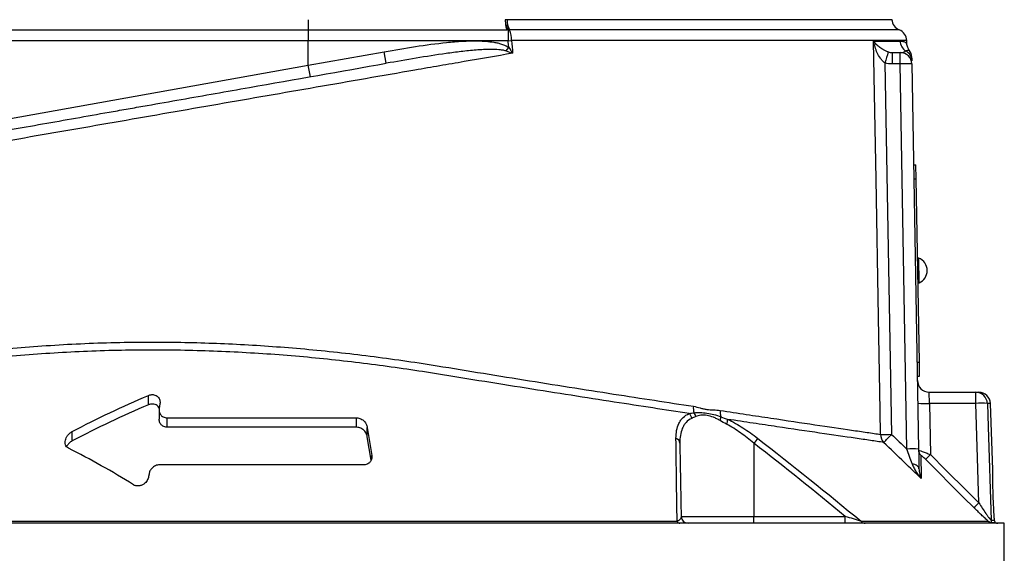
# Model space of a CAD drawing. Header units: millimetres. Extents: x 1082 to 1944, y 830 to 2111.
# Tile 7 of 9: x 1377 to 1587, y 1695 to 1809. Entities that reach past the tile are written whole.
import ezdxf

# ---------------------------------------------------------------- set-up
doc = ezdxf.new("R2010")
doc.units = ezdxf.units.MM

msp = doc.modelspace()

# ---------------------------------------------------------------- linework, layer by layer
at = {"color": 7, "linetype": 'Continuous', "lineweight": 25}
for p, q in [((1438.46, 1808.51), (1438.46, 1806.3)), ((1438.46, 1806.3), (1366.4, 1806.3)), ((1438.46, 1806.3), (1438.46, 1804.01)), ((1480.81, 1806.3), (1438.46, 1806.3)), ((1481.11, 1806.32), (1481.11, 1804.01)), ((1438.46, 1804.01), (1365.77, 1804.01)), ((1438.46, 1798.8), (1438.46, 1804.01)), ((1481.11, 1804.01), (1438.46, 1804.01)), ((1480.66, 1801.83), (1481.22, 1802.59)), ((1481.11, 1804.01), (1481.83, 1804.07)), ((1566.14, 1803.49), (1566.13, 1804.07)), ((1438.46, 1798.8), (1454.67, 1801.66)), ((1455.1, 1799.2), (1454.67, 1801.66)), ((1563.07, 1799.06), (1563.07, 1801.51)), ((1563.07, 1801.51), (1564.74, 1801.51)), ((1564.74, 1799.06), (1564.74, 1801.51)), ((1566.65, 1802.01), (1566.62, 1802.01)), ((1365.77, 1785.8), (1438.46, 1798.8)), ((1438.9, 1796.34), (1438.46, 1798.8)), ((1561.5, 1799.29), (1562.9, 1720)), ((1564.74, 1799.06), (1563.07, 1799.06)), ((1566.17, 1716.86), (1564.74, 1799.06)), ((1567.24, 1799.06), (1568.67, 1716.86)), ((1567.61, 1777.52), (1568.11, 1777.53)), ((1568.17, 1774.53), (1568.11, 1777.53)), ((1567.67, 1774.53), (1568.17, 1774.53)), ((1568.85, 1735.44), (1568.17, 1774.53)), ((1568.71, 1757.64), (1568.46, 1757.64)), ((1568.8, 1752.34), (1568.71, 1757.64)), ((1568.55, 1752.34), (1568.8, 1752.34)), ((1568.35, 1735.43), (1568.85, 1735.44)), ((1568.9, 1732.44), (1568.85, 1735.44)), ((1568.4, 1732.43), (1568.9, 1732.44)), ((1571, 1726.6), (1570.92, 1729.01)), ((1570.92, 1729.01), (1580.86, 1729.01)), ((1580.86, 1726.6), (1580.86, 1729.01)), ((1580.86, 1729.01), (1581.5, 1729.01)), ((1404.35, 1726.3), (1404.35, 1728.3)), ((1406.63, 1725.23), (1406.63, 1723.22)), ((1406.81, 1726.49), (1406.66, 1725.53)), ((1571, 1726.6), (1571.19, 1715.67)), ((1580.86, 1726.6), (1571, 1726.6)), ((1584.49, 1712.44), (1584, 1726.6)), ((1408.35, 1723.51), (1448.76, 1723.51)), ((1408.35, 1721.51), (1408.35, 1723.51)), ((1448.76, 1721.51), (1448.76, 1723.51)), ((1388.08, 1718.59), (1388.08, 1720.59)), ((1448.76, 1721.51), (1408.35, 1721.51)), ((1451.05, 1721.49), (1451.99, 1715.5)), ((1451.05, 1719.49), (1451.05, 1721.49)), ((1451.84, 1714.46), (1451.05, 1719.49)), ((1533.53, 1718.11), (1533.53, 1702.49)), ((1450.33, 1713.51), (1406.73, 1713.51)), ((1404.47, 1711.53), (1404.38, 1710.99)), ((1518, 1702.49), (1533.53, 1702.49)), ((1533.53, 1701.01), (1533.53, 1702.49)), ((1533.53, 1702.49), (1553.03, 1702.49)), ((1553.03, 1701.01), (1553.03, 1702.49)), ((1586.96, 1701.01), (1267.96, 1701.01)), ((1337.78, 1701.45), (1517.14, 1701.45)), ((1556.4, 1701.45), (1583.55, 1701.45)), ((1584.14, 1701.67), (1584.86, 1701.67)), ((1584.99, 1701.13), (1584.26, 1701.13)), ((1586.96, 1683.01), (1586.96, 1701.01))]:
    msp.add_line(p, q, dxfattribs=at)
at = {"color": 1, "linetype": 'Continuous', "lineweight": 25}
for p, q in [((1584, 1726.6), (1583.35, 1726.6)), ((1451.99, 1714.89), (1451.99, 1715.5))]:
    msp.add_line(p, q, dxfattribs=at)
at = {"color": 7, "linetype": 'Continuous', "lineweight": 25, "flags": 128}
for points in [[(1481.22, 1802.59), (1481.12, 1803.79), (1481.11, 1804.01)], [(1560.56, 1719.99), (1560.47, 1724.99), (1560.11, 1744.98), (1559.59, 1774.47), (1559.33, 1788.97), (1559.06, 1803.96)], [(1581.53, 1705.37), (1581.23, 1714.98), (1580.86, 1726.6)], [(1583.35, 1726.6), (1583.51, 1721.6), (1584.14, 1701.67)], [(1580.48, 1704.36), (1578.36, 1706.48), (1570.14, 1714.67)], [(1568.75, 1712.65), (1568.72, 1712.82), (1568.64, 1712.98), (1568.52, 1713.14), (1568.34, 1713.29), (1568.13, 1713.42), (1567.88, 1713.54), (1567.6, 1713.64), (1567.29, 1713.72)]]:
    msp.add_lwpolyline(points, dxfattribs=at)
at = {"color": 7, "linetype": 'Continuous', "lineweight": 25}
for centre, radius, start, end in [((1484.43, 1808.49), 3.97, 187.881, 213.136), ((1485.29, 1808.3), 4.39, 177.2204, 206.556), ((1565.46, 1808.66), 2.5, 183.0814, 248.8267), ((1477.32, 1804.34), 4.52, 356.5813, 26.2651), ((1563.63, 1804.01), 2.5, 1.5927, 68.5084), ((1567.23, 1804.01), 2.5, 181.1556, 239.5697), ((1703.93, 1756.99), 148.58, 162.5177, 163.4617), ((1564.74, 1799.01), 2.5, 1, 90), ((1564.74, 1799.68), 2.49, 1.0422, 60.5754), ((1564.71, 1800.46), 2.5, 1, 38.5935), ((1565.99, 1763.24), 35.84, 88.0016, 91.9984), ((1567.63, 1754.97), 2.88, 0, 67.8797), ((1567.63, 1754.97), 2.88, 294.1203, 0), ((1570.92, 1731.51), 2.5, 181, 270), ((1580.85, 1726.52), 2.49, 1.8753, 89.8859), ((1581.5, 1726.51), 2.5, 2, 90), ((1524.1, 1725.65), 3.5, 174.6523, 197.227), ((1529.63, 1724.83), 3.3, 175.3157, 198.8699), ((1570.07, 1744.55), 17.97, 265.0122, 272.9884), ((1582.1, 1704.74), 21.89, 86.7424, 93.2576), ((1518.48, 1723.15), 1.81, 8.0468, 45.4801), ((1519.19, 1723.47), 1.95, 9.4358, 36.0346), ((1524.07, 1723.93), 2.44, 336.2806, 356.0149), ((1525.38, 1723.25), 2.57, 335.1006, 358.9551), ((1516.55, 1718.01), 1.19, 4.5751, 72.1648), ((1594.16, 1671.27), 76.61, 141.3308, 142.3149), ((1561.36, 1787.97), 67.98, 269.3277, 271.3036), ((1563.09, 1719.98), 2.53, 179.8344, 222.2493), ((1506.17, 1773.8), 78.19, 314.7551, 316.5223), ((1567.42, 1681.05), 35.84, 88.0016, 91.9984), ((1570.16, 1716.61), 1.48, 181.0453, 225.8576), ((1558.22, 1728.15), 18, 311.4635, 316.1038), ((1568.68, 1717.73), 17.83, 311.4189, 316.1042), ((1519.5, 1702.51), 1.5, 181, 270), ((1517.83, 1701.75), 0.747, 203.9668, 264.118), ((1557.3, 1702.15), 1.13, 217.7539, 268.6991), ((1585.64, 1701.73), 1.51, 181.9875, 203.1865), ((1586.37, 1701.73), 1.5, 187.4029, 203.2876), ((1585.58, 1702.51), 1.5, 246.7124, 270)]:
    msp.add_arc(centre, radius, start, end, dxfattribs=at)
for points in [[(1480.45, 1808.51), (1480.46, 1808.32), (1480.48, 1808.13), (1480.5, 1807.95)], [(1480.91, 1808.51), (1480.76, 1808.51), (1480.6, 1808.51), (1480.45, 1808.51)], [(1481.11, 1806.32), (1481.01, 1806.32), (1480.91, 1806.31), (1480.81, 1806.3)], [(1481.37, 1806.34), (1481.28, 1806.34), (1481.19, 1806.33), (1481.11, 1806.32)], [(1481.22, 1802.59), (1481.5, 1802.17), (1481.78, 1801.76), (1482.05, 1801.34)], [(1481.83, 1804.07), (1481.9, 1803.16), (1481.97, 1802.25), (1482.05, 1801.34)], [(1480.66, 1801.83), (1481.13, 1801.67), (1481.59, 1801.5), (1482.05, 1801.34)], [(1562.21, 1801.63), (1562.5, 1801.55), (1562.78, 1801.51), (1563.07, 1801.51)], [(1563.07, 1799.06), (1562.54, 1799.06), (1562.01, 1799.13), (1561.5, 1799.29)], [(1388.08, 1720.59), (1393.41, 1723.38), (1398.82, 1725.97), (1404.35, 1728.3)], [(1404.35, 1726.3), (1398.82, 1723.97), (1393.41, 1721.38), (1388.08, 1718.59)], [(1519.74, 1724.44), (1520.07, 1724.5), (1520.41, 1724.56), (1520.76, 1724.61)], [(1521.11, 1723.79), (1520.81, 1723.66), (1520.53, 1723.53), (1520.26, 1723.41)], [(1527.71, 1722.16), (1527.23, 1722.42), (1526.76, 1722.69), (1526.3, 1722.96)], [(1526.5, 1723.77), (1526.98, 1723.58), (1527.46, 1723.38), (1527.95, 1723.2)], [(1517.14, 1701.45), (1517.06, 1707.46), (1516.98, 1713.38), (1516.91, 1719.14)], [(1534.34, 1719.14), (1541.8, 1713.38), (1549.14, 1707.46), (1556.4, 1701.45)], [(1562.9, 1720), (1563.99, 1718.96), (1565.08, 1717.91), (1566.17, 1716.86)], [(1401.14, 1709.23), (1396.61, 1712.06), (1392, 1714.68), (1387.3, 1717.02)], [(1517.73, 1718.11), (1517.82, 1713), (1517.91, 1707.78), (1518, 1702.49)], [(1553.03, 1702.49), (1546.6, 1707.78), (1540.11, 1713), (1533.53, 1718.11)], [(1571.19, 1715.67), (1574.64, 1712.24), (1578.09, 1708.8), (1581.53, 1705.37)]]:
    msp.add_open_spline(points, degree=3, dxfattribs=at)
for points, knots in [([(1480.5, 1807.95), (1480.52, 1807.76), (1480.54, 1807.59), (1480.58, 1807.26), (1480.61, 1807.1), (1480.66, 1806.82), (1480.69, 1806.69), (1480.73, 1806.53), (1480.75, 1806.48), (1480.78, 1806.38), (1480.79, 1806.34), (1480.81, 1806.3)], [0, 0, 0, 0, 0.25, 0.25, 0.5, 0.5, 0.75, 0.75, 0.875, 0.875, 1, 1, 1, 1]), ([(1562.89, 1808.51), (1562.91, 1808.51), (1563.02, 1808.51), (1562.43, 1808.51), (1561.08, 1808.51), (1558.89, 1808.51), (1555.94, 1808.51), (1552.24, 1808.51), (1547.82, 1808.51), (1542.7, 1808.51), (1536.93, 1808.51), (1530.54, 1808.51), (1523.57, 1808.51), (1516.05, 1808.51), (1508.02, 1808.51), (1499.44, 1808.51), (1490.41, 1808.51), (1484.08, 1808.51), (1480.91, 1808.51)], [0, 0, 0, 0, 0.016518, 0.081621, 0.146724, 0.211826, 0.276929, 0.342032, 0.407135, 0.472237, 0.53734, 0.602443, 0.667545, 0.732648, 0.798506, 0.864364, 0.932182, 1, 1, 1, 1]), ([(1454.67, 1801.66), (1456.88, 1802.05), (1459.09, 1802.43), (1463.52, 1803.11), (1465.74, 1803.42), (1469.08, 1803.76), (1470.2, 1803.86), (1472.44, 1803.98), (1473.57, 1804.01), (1475.26, 1803.97), (1475.82, 1803.95), (1476.93, 1803.86), (1477.49, 1803.79), (1478.32, 1803.65), (1478.6, 1803.6), (1479.15, 1803.47), (1479.42, 1803.4), (1479.96, 1803.23), (1480.23, 1803.13), (1480.74, 1802.89), (1480.98, 1802.76), (1481.22, 1802.59)], [0, 0, 0, 0, 0.25, 0.25, 0.5, 0.5, 0.625, 0.625, 0.75, 0.75, 0.8125, 0.8125, 0.875, 0.875, 0.90625, 0.90625, 0.9375, 0.9375, 0.96875, 0.96875, 1, 1, 1, 1]), ([(1559.06, 1803.96), (1561.35, 1803.96), (1563.33, 1803.96), (1564.59, 1803.96), (1564.73, 1803.96)], [0.58889383, 0.58889383, 0.58889383, 0.58889383, 0.61338728, 0.61670776, 0.61670776, 0.61670776, 0.61670776]), ([(1561.5, 1799.29), (1561.29, 1799.41), (1561.12, 1799.56), (1560.79, 1799.9), (1560.65, 1800.08), (1560.25, 1800.64), (1560.03, 1801.04), (1559.66, 1801.85), (1559.5, 1802.27), (1559.31, 1802.9), (1559.25, 1803.11), (1559.15, 1803.53), (1559.1, 1803.74), (1559.06, 1803.96)], [0, 0, 0, 0, 0.125, 0.125, 0.25, 0.25, 0.5, 0.5, 0.75, 0.75, 0.875, 0.875, 1, 1, 1, 1]), ([(1562.21, 1801.63), (1561.99, 1801.69), (1561.79, 1801.76), (1561.42, 1801.93), (1561.24, 1802.02), (1560.76, 1802.3), (1560.48, 1802.5), (1559.99, 1802.91), (1559.77, 1803.11), (1559.48, 1803.43), (1559.39, 1803.53), (1559.22, 1803.74), (1559.14, 1803.85), (1559.06, 1803.96)], [0, 0, 0, 0, 0.125, 0.125, 0.25, 0.25, 0.5, 0.5, 0.75, 0.75, 0.875, 0.875, 1, 1, 1, 1]), ([(1566.66, 1802.04), (1566.62, 1802.1), (1566.54, 1802.19), (1566.36, 1802.52), (1566.19, 1802.96), (1566.16, 1803.32), (1566.15, 1803.5)], [0, 0, 0, 0, 0.389424, 0.620489, 0.810476, 1, 1, 1, 1]), ([(1482.05, 1801.34), (1478.64, 1800.75), (1475.2, 1800.16), (1469.99, 1799.26), (1468.25, 1798.96), (1465.62, 1798.5), (1464.74, 1798.35), (1462.98, 1798.05), (1462.1, 1797.89), (1454.18, 1796.52), (1447.16, 1795.3), (1433.15, 1792.86), (1426.16, 1791.64), (1415.69, 1789.83), (1412.21, 1789.22), (1405.25, 1788.01), (1401.77, 1787.4), (1391.36, 1785.59), (1384.57, 1784.41), (1371.27, 1782.1), (1364.77, 1780.97), (1356.82, 1779.59), (1355.24, 1779.32), (1352.1, 1778.77), (1350.54, 1778.5), (1345.9, 1777.69), (1342.86, 1777.16), (1333.92, 1775.61), (1328.2, 1774.61), (1322.74, 1773.66)], [0, 0, 0, 0, 0.0625, 0.0625, 0.09375, 0.09375, 0.109375, 0.109375, 0.125, 0.125, 0.25, 0.25, 0.375, 0.375, 0.4375, 0.4375, 0.5, 0.5, 0.625, 0.625, 0.75, 0.75, 0.78125, 0.78125, 0.8125, 0.8125, 0.875, 0.875, 1, 1, 1, 1]), ([(1480.66, 1801.83), (1480.41, 1801.92), (1480.14, 1801.97), (1479.61, 1802.05), (1479.35, 1802.08), (1478.54, 1802.15), (1478.01, 1802.16), (1476.4, 1802.16), (1475.33, 1802.1), (1473.19, 1801.93), (1472.12, 1801.82), (1469.99, 1801.57), (1468.92, 1801.43), (1465.73, 1800.98), (1463.6, 1800.65), (1459.35, 1799.94), (1457.23, 1799.57), (1455.1, 1799.2)], [0, 0, 0, 0, 0.03125, 0.03125, 0.0625, 0.0625, 0.125, 0.125, 0.25, 0.25, 0.375, 0.375, 0.5, 0.5, 0.75, 0.75, 1, 1, 1, 1]), ([(1564.74, 1801.51), (1564.99, 1801.51), (1565.22, 1801.55), (1565.63, 1801.67), (1565.81, 1801.76), (1565.96, 1801.85)], [0, 0, 0, 0, 0.5, 0.5, 1, 1, 1, 1]), ([(1567.22, 1800.36), (1567.22, 1800.39), (1567.21, 1800.48), (1567.22, 1800.01), (1567.23, 1799.72)], [0, 0, 0, 0, 0.40168, 1, 1, 1, 1]), ([(1342.66, 1779.37), (1344.75, 1779.74), (1346.86, 1780.11), (1351.15, 1780.87), (1353.32, 1781.25), (1359.88, 1782.41), (1364.34, 1783.2), (1373.38, 1784.79), (1377.97, 1785.6), (1387.3, 1787.24), (1392.04, 1788.08), (1398.05, 1789.14), (1399.26, 1789.35), (1401.67, 1789.78), (1402.88, 1789.99), (1406.5, 1790.63), (1408.92, 1791.06), (1416.18, 1792.34), (1421.03, 1793.19), (1435.59, 1795.76), (1445.33, 1797.48), (1455.1, 1799.2)], [0, 0, 0, 0, 0.0625, 0.0625, 0.125, 0.125, 0.25, 0.25, 0.375, 0.375, 0.5, 0.5, 0.53125, 0.53125, 0.5625, 0.5625, 0.625, 0.625, 0.75, 0.75, 1, 1, 1, 1]), ([(1404.35, 1728.3), (1404.44, 1728.34), (1404.53, 1728.37), (1404.71, 1728.43), (1404.81, 1728.45), (1405, 1728.47), (1405.1, 1728.48), (1405.29, 1728.48), (1405.38, 1728.47), (1405.65, 1728.42), (1405.82, 1728.37), (1406.12, 1728.22), (1406.24, 1728.12), (1406.45, 1727.91), (1406.54, 1727.8), (1406.68, 1727.56), (1406.73, 1727.43), (1406.8, 1727.17), (1406.82, 1727.04), (1406.84, 1726.77), (1406.83, 1726.63), (1406.81, 1726.49)], [0, 0, 0, 0, 0.0625, 0.0625, 0.125, 0.125, 0.1875, 0.1875, 0.25, 0.25, 0.375, 0.375, 0.5, 0.5, 0.625, 0.625, 0.75, 0.75, 0.875, 0.875, 1, 1, 1, 1]), ([(1406.66, 1725.53), (1406.59, 1725.68), (1406.45, 1725.97), (1406.03, 1726.29), (1405.54, 1726.47), (1405.03, 1726.49), (1404.62, 1726.41), (1404.41, 1726.33), (1404.35, 1726.3)], [0, 0, 0, 0, 0.222849, 0.437432, 0.6081, 0.779621, 0.933054, 1, 1, 1, 1]), ([(1406.66, 1725.53), (1406.62, 1725.3), (1406.62, 1725.07), (1406.69, 1724.75), (1406.72, 1724.64), (1406.81, 1724.43), (1406.86, 1724.32), (1406.99, 1724.13), (1407.07, 1724.04), (1407.26, 1723.87), (1407.36, 1723.79), (1407.61, 1723.66), (1407.74, 1723.61), (1408.03, 1723.53), (1408.19, 1723.51), (1408.35, 1723.51)], [0, 0, 0, 0, 0.25, 0.25, 0.375, 0.375, 0.5, 0.5, 0.625, 0.625, 0.75, 0.75, 0.875, 0.875, 1, 1, 1, 1]), ([(1520.62, 1725.98), (1521.11, 1725.9), (1521.59, 1725.78), (1522.3, 1725.58), (1522.54, 1725.51), (1523.01, 1725.4), (1523.25, 1725.35), (1523.97, 1725.24), (1524.45, 1725.23), (1525.4, 1725.2), (1525.87, 1725.17), (1526.33, 1725.1)], [0, 0, 0, 0, 0.25, 0.25, 0.375, 0.375, 0.5, 0.5, 0.75, 0.75, 1, 1, 1, 1]), ([(1526.33, 1725.1), (1528.23, 1724.81), (1530.08, 1724.53), (1532.79, 1724.12), (1533.68, 1723.99), (1535.43, 1723.73), (1536.3, 1723.59), (1540.55, 1722.96), (1543.68, 1722.49), (1549.41, 1721.63), (1552.02, 1721.25), (1555.53, 1720.73), (1556.63, 1720.57), (1558.19, 1720.34), (1558.69, 1720.27), (1559.65, 1720.12), (1560.11, 1720.06), (1560.56, 1719.99)], [0, 0, 0, 0, 0.125, 0.125, 0.1875, 0.1875, 0.25, 0.25, 0.5, 0.5, 0.75, 0.75, 0.875, 0.875, 0.9375, 0.9375, 1, 1, 1, 1]), ([(1408.35, 1721.51), (1408.17, 1721.53), (1407.83, 1721.55), (1407.34, 1721.78), (1406.9, 1722.2), (1406.65, 1722.71), (1406.66, 1723.09), (1406.66, 1723.22)], [0, 0, 0, 0, 0.157118, 0.313579, 0.532869, 0.835922, 1, 1, 1, 1]), ([(1448.76, 1723.51), (1448.92, 1723.51), (1449.08, 1723.49), (1449.39, 1723.42), (1449.54, 1723.36), (1449.82, 1723.23), (1449.94, 1723.15), (1450.18, 1722.98), (1450.29, 1722.89), (1450.57, 1722.6), (1450.72, 1722.39), (1450.94, 1721.95), (1451.01, 1721.72), (1451.05, 1721.49)], [0, 0, 0, 0, 0.125, 0.125, 0.25, 0.25, 0.375, 0.375, 0.5, 0.5, 0.75, 0.75, 1, 1, 1, 1]), ([(1516.91, 1719.14), (1516.9, 1719.73), (1516.95, 1720.3), (1517.15, 1721.37), (1517.31, 1721.87), (1517.65, 1722.57), (1517.78, 1722.79), (1518.07, 1723.21), (1518.24, 1723.4), (1518.78, 1723.93), (1519.22, 1724.22), (1519.74, 1724.44)], [0, 0, 0, 0, 0.25, 0.25, 0.5, 0.5, 0.625, 0.625, 0.75, 0.75, 1, 1, 1, 1]), ([(1520.26, 1723.41), (1519.78, 1723.19), (1519.38, 1722.89), (1518.89, 1722.35), (1518.74, 1722.15), (1518.48, 1721.73), (1518.36, 1721.51), (1518.06, 1720.81), (1517.93, 1720.31), (1517.75, 1719.25), (1517.72, 1718.69), (1517.73, 1718.11)], [0, 0, 0, 0, 0.25, 0.25, 0.375, 0.375, 0.5, 0.5, 0.75, 0.75, 1, 1, 1, 1]), ([(1520.76, 1724.61), (1521.2, 1724.67), (1521.64, 1724.69), (1522.56, 1724.64), (1523.03, 1724.59), (1524.49, 1724.38), (1525.49, 1724.15), (1526.5, 1723.77)], [0, 0, 0, 0, 0.25, 0.25, 0.5, 0.5, 1, 1, 1, 1]), ([(1526.3, 1722.96), (1526.07, 1723.09), (1525.84, 1723.21), (1525.37, 1723.44), (1525.14, 1723.55), (1524.44, 1723.82), (1523.98, 1723.96), (1523.3, 1724.07), (1523.08, 1724.1), (1522.65, 1724.11), (1522.44, 1724.1), (1521.83, 1724.03), (1521.46, 1723.94), (1521.11, 1723.79)], [0, 0, 0, 0, 0.125, 0.125, 0.25, 0.25, 0.5, 0.5, 0.625, 0.625, 0.75, 0.75, 1, 1, 1, 1]), ([(1527.95, 1723.2), (1529.06, 1722.67), (1530.14, 1722.05), (1531.73, 1721.02), (1532.26, 1720.67), (1533.31, 1719.92), (1533.83, 1719.54), (1534.34, 1719.14)], [0, 0, 0, 0, 0.5, 0.5, 0.75, 0.75, 1, 1, 1, 1]), ([(1561.22, 1718.28), (1560.78, 1718.34), (1560.33, 1718.41), (1559.38, 1718.55), (1558.89, 1718.62), (1557.38, 1718.84), (1556.3, 1719), (1552.88, 1719.5), (1550.34, 1719.87), (1544.77, 1720.69), (1541.74, 1721.14), (1537.62, 1721.75), (1536.78, 1721.88), (1535.08, 1722.13), (1534.22, 1722.26), (1531.59, 1722.65), (1529.79, 1722.92), (1527.95, 1723.2)], [0, 0, 0, 0, 0.0625, 0.0625, 0.125, 0.125, 0.25, 0.25, 0.5, 0.5, 0.75, 0.75, 0.8125, 0.8125, 0.875, 0.875, 1, 1, 1, 1]), ([(1387.3, 1717.02), (1387.13, 1717.11), (1386.99, 1717.22), (1386.77, 1717.48), (1386.7, 1717.62), (1386.59, 1717.93), (1386.57, 1718.09), (1386.56, 1718.42), (1386.58, 1718.59), (1386.66, 1718.92), (1386.72, 1719.09), (1386.88, 1719.42), (1386.98, 1719.59), (1387.22, 1719.91), (1387.36, 1720.06), (1387.69, 1720.35), (1387.87, 1720.48), (1388.08, 1720.59)], [0, 0, 0, 0, 0.125, 0.125, 0.25, 0.25, 0.375, 0.375, 0.5, 0.5, 0.625, 0.625, 0.75, 0.75, 0.875, 0.875, 1, 1, 1, 1]), ([(1451.05, 1719.49), (1451.01, 1719.72), (1450.94, 1719.94), (1450.72, 1720.38), (1450.57, 1720.6), (1450.29, 1720.89), (1450.18, 1720.98), (1449.95, 1721.15), (1449.82, 1721.23), (1449.54, 1721.36), (1449.39, 1721.42), (1449.08, 1721.49), (1448.92, 1721.51), (1448.76, 1721.51)], [0, 0, 0, 0, 0.25, 0.25, 0.5, 0.5, 0.625, 0.625, 0.75, 0.75, 0.875, 0.875, 1, 1, 1, 1]), ([(1533.53, 1718.11), (1532.6, 1718.89), (1531.66, 1719.63), (1529.73, 1721), (1528.74, 1721.62), (1527.71, 1722.16)], [0, 0, 0, 0, 0.5, 0.5, 1, 1, 1, 1]), ([(1388.08, 1718.59), (1387.85, 1718.44), (1387.37, 1718.14), (1387.11, 1717.74), (1386.97, 1717.52)], [0, 0, 0, 0, 0.47597, 1, 1, 1, 1]), ([(1569.25, 1710.55), (1568.05, 1711.71), (1566.85, 1712.87), (1565.65, 1714.02), (1564.17, 1715.44), (1562.69, 1716.86), (1561.22, 1718.28)], [0, 0, 0, 0, 0.005, 0.005, 0.005, 0.01114693, 0.01114693, 0.01114693, 0.01114693]), ([(1567.29, 1713.72), (1567.11, 1714.22), (1566.92, 1714.74), (1566.55, 1715.8), (1566.36, 1716.33), (1566.17, 1716.86)], [0, 0, 0, 0, 0.5, 0.5, 1, 1, 1, 1]), ([(1568.67, 1716.86), (1568.68, 1716.5), (1568.69, 1716.13), (1568.7, 1715.4), (1568.7, 1715.04), (1568.72, 1713.97), (1568.74, 1713.29), (1568.75, 1712.65)], [0, 0, 0, 0, 0.25, 0.25, 0.5, 0.5, 1, 1, 1, 1]), ([(1568.68, 1716.58), (1568.68, 1716.59), (1568.7, 1716.58), (1568.76, 1716.57), (1568.82, 1716.55), (1569.02, 1716.49), (1569.21, 1716.42), (1569.57, 1716.29), (1569.7, 1716.24), (1569.97, 1716.14), (1570.12, 1716.09), (1570.41, 1715.98), (1570.56, 1715.92), (1570.88, 1715.8), (1571.03, 1715.74), (1571.19, 1715.67)], [0, 0, 0, 0, 0.125, 0.125, 0.25, 0.25, 0.5, 0.5, 0.625, 0.625, 0.75, 0.75, 0.875, 0.875, 1, 1, 1, 1]), ([(1451.99, 1715.5), (1452.02, 1715.27), (1452.02, 1715.05), (1451.94, 1714.62), (1451.86, 1714.41), (1451.66, 1714.12), (1451.58, 1714.03), (1451.4, 1713.86), (1451.3, 1713.78), (1451.06, 1713.66), (1450.93, 1713.6), (1450.64, 1713.53), (1450.49, 1713.51), (1450.33, 1713.51)], [0, 0, 0, 0, 0.25, 0.25, 0.5, 0.5, 0.625, 0.625, 0.75, 0.75, 0.875, 0.875, 1, 1, 1, 1]), ([(1570.14, 1714.67), (1570.03, 1714.78), (1569.92, 1714.88), (1569.7, 1715.09), (1569.59, 1715.19), (1569.39, 1715.37), (1569.3, 1715.45), (1569.17, 1715.55), (1569.13, 1715.57), (1569.13, 1715.54)], [0, 0, 0, 0, 0.25, 0.25, 0.5, 0.5, 0.75, 0.75, 1, 1, 1, 1]), ([(1569.13, 1715.54), (1569.14, 1715.01), (1569.16, 1714.31), (1569.2, 1712.64), (1569.22, 1711.66), (1569.25, 1710.55)], [0, 0, 0, 0, 0.5, 0.5, 1, 1, 1, 1]), ([(1406.73, 1713.51), (1406.57, 1713.51), (1406.41, 1713.49), (1406.11, 1713.42), (1405.96, 1713.37), (1405.68, 1713.24), (1405.56, 1713.16), (1405.33, 1712.99), (1405.22, 1712.9), (1404.94, 1712.61), (1404.79, 1712.41), (1404.57, 1711.97), (1404.5, 1711.75), (1404.47, 1711.53)], [0, 0, 0, 0, 0.125, 0.125, 0.25, 0.25, 0.375, 0.375, 0.5, 0.5, 0.75, 0.75, 1, 1, 1, 1]), ([(1567.29, 1713.72), (1567.39, 1713.42), (1567.52, 1713.13), (1567.81, 1712.57), (1567.97, 1712.3), (1568.3, 1711.78), (1568.48, 1711.52), (1568.85, 1711.03), (1569.05, 1710.78), (1569.25, 1710.55)], [0, 0, 0, 0, 0.25, 0.25, 0.5, 0.5, 0.75, 0.75, 1, 1, 1, 1]), ([(1568.75, 1712.65), (1568.75, 1712.44), (1568.77, 1712.25), (1568.82, 1711.88), (1568.86, 1711.7), (1568.99, 1711.18), (1569.11, 1710.86), (1569.25, 1710.55)], [0, 0, 0, 0, 0.25, 0.25, 0.5, 0.5, 1, 1, 1, 1]), ([(1584.86, 1701.67), (1584.85, 1701.88), (1584.82, 1702.3), (1584.74, 1703.62), (1584.65, 1705.27), (1584.58, 1707.14), (1584.53, 1708.98), (1584.5, 1710.62), (1584.49, 1711.81), (1584.49, 1712.47), (1584.49, 1712.44), (1584.49, 1712.44)], [0, 0, 0, 0, 0.116318, 0.23268, 0.349215, 0.465841, 0.582373, 0.698773, 0.815125, 0.931495, 1, 1, 1, 1]), ([(1404.38, 1710.99), (1404.34, 1710.7), (1404.23, 1710.41), (1403.98, 1710), (1403.88, 1709.87), (1403.64, 1709.61), (1403.5, 1709.49), (1403.27, 1709.33), (1403.19, 1709.28), (1403.02, 1709.19), (1402.92, 1709.15), (1402.74, 1709.08), (1402.64, 1709.05), (1402.44, 1709), (1402.34, 1708.99), (1402.03, 1708.96), (1401.83, 1708.98), (1401.55, 1709.04), (1401.46, 1709.07), (1401.29, 1709.14), (1401.22, 1709.18), (1401.14, 1709.23)], [0, 0, 0, 0, 0.25, 0.25, 0.375, 0.375, 0.5, 0.5, 0.5625, 0.5625, 0.625, 0.625, 0.6875, 0.6875, 0.75, 0.75, 0.875, 0.875, 0.9375, 0.9375, 1, 1, 1, 1]), ([(1583.55, 1701.45), (1583.44, 1701.55), (1583.33, 1701.65), (1583.09, 1701.86), (1582.97, 1701.98), (1582.59, 1702.32), (1582.34, 1702.56), (1581.81, 1703.05), (1581.55, 1703.31), (1581.01, 1703.83), (1580.75, 1704.09), (1580.48, 1704.36)], [0, 0, 0, 0, 0.125, 0.125, 0.25, 0.25, 0.5, 0.5, 0.75, 0.75, 1, 1, 1, 1]), ([(1581.53, 1705.37), (1581.78, 1704.99), (1582.02, 1704.6), (1582.51, 1703.85), (1582.76, 1703.48), (1583.12, 1702.96), (1583.24, 1702.78), (1583.48, 1702.45), (1583.59, 1702.3), (1583.81, 1702.02), (1583.9, 1701.9), (1584.06, 1701.72), (1584.12, 1701.67), (1584.14, 1701.67)], [0, 0, 0, 0, 0.25, 0.25, 0.5, 0.5, 0.625, 0.625, 0.75, 0.75, 0.875, 0.875, 1, 1, 1, 1]), ([(1518, 1702.49), (1518, 1702.3), (1517.96, 1702.12), (1517.78, 1701.86), (1517.7, 1701.77), (1517.53, 1701.64), (1517.47, 1701.6), (1517.33, 1701.52), (1517.25, 1701.49), (1517.14, 1701.45)], [0, 0, 0, 0, 0.5, 0.5, 0.75, 0.75, 0.875, 0.875, 1, 1, 1, 1]), ([(1556.4, 1701.45), (1556.29, 1701.49), (1556.16, 1701.52), (1555.9, 1701.6), (1555.77, 1701.64), (1555.35, 1701.77), (1555.07, 1701.86), (1554.2, 1702.12), (1553.62, 1702.3), (1553.03, 1702.49)], [0, 0, 0, 0, 0.125, 0.125, 0.25, 0.25, 0.5, 0.5, 1, 1, 1, 1]), ([(1583.55, 1701.45), (1583.59, 1701.42), (1583.63, 1701.4), (1583.71, 1701.35), (1583.74, 1701.33), (1583.86, 1701.27), (1583.93, 1701.23), (1584.05, 1701.18), (1584.11, 1701.16), (1584.2, 1701.14), (1584.24, 1701.13), (1584.26, 1701.13)], [0, 0, 0, 0, 0.125, 0.125, 0.25, 0.25, 0.5, 0.5, 0.75, 0.75, 1, 1, 1, 1]), ([(1584.88, 1701.53), (1584.88, 1701.53), (1584.89, 1701.47), (1584.87, 1701.58), (1584.86, 1701.67)], [0, 0, 0, 0, 0.132425, 1, 1, 1, 1])]:
    msp.add_open_spline(points, degree=3, knots=knots, dxfattribs=at)
at = {"color": 1, "linetype": 'Continuous', "lineweight": 25}
for points, knots in [([(1564.55, 1806.34), (1564.55, 1806.34), (1564.69, 1806.34), (1564.2, 1806.34), (1563.02, 1806.34), (1560.92, 1806.34), (1558.05, 1806.34), (1554.39, 1806.34), (1549.96, 1806.34), (1544.8, 1806.34), (1538.95, 1806.34), (1532.46, 1806.34), (1525.36, 1806.34), (1517.7, 1806.34), (1509.54, 1806.34), (1500.75, 1806.34), (1491.38, 1806.34), (1484.71, 1806.34), (1481.37, 1806.34)], [0, 0, 0, 0, 0.000019, 0.066465, 0.132394, 0.198559, 0.264723, 0.330653, 0.396582, 0.462747, 0.528911, 0.594841, 0.66077, 0.726935, 0.7931, 0.859029, 0.929514, 1, 1, 1, 1]), ([(1566.05, 1804.07), (1566.04, 1804.07), (1566.02, 1804.07), (1564.99, 1804.07), (1563.13, 1804.07), (1560.44, 1804.07), (1556.97, 1804.07), (1552.67, 1804.07), (1547.62, 1804.07), (1541.91, 1804.07), (1535.53, 1804.07), (1528.47, 1804.07), (1520.41, 1804.07), (1512.58, 1804.07), (1505.23, 1804.07), (1498.91, 1804.07), (1492.37, 1804.07), (1486.64, 1804.07), (1483.09, 1804.07), (1481.83, 1804.07)], [0, 0, 0, 0, 0.047099, 0.114097, 0.181094, 0.2462, 0.311306, 0.378303, 0.4453, 0.510406, 0.575512, 0.64251, 0.709507, 0.785378, 0.832129, 0.878879, 0.926313, 0.973746, 1, 1, 1, 1]), ([(1564.73, 1803.96), (1565.01, 1803.92), (1565.57, 1803.86), (1566.05, 1803.56), (1566.11, 1803.52), (1566.14, 1803.49)], [0, 0, 0, 0, 0.331928, 0.664856, 1, 1, 1, 1]), ([(1565.96, 1801.85), (1566.08, 1801.9), (1566.47, 1802.08), (1566.74, 1802), (1566.66, 1802.01), (1566.65, 1802.01)], [0, 0, 0, 0, 0.271606, 0.922294, 1, 1, 1, 1]), ([(1278.73, 1710.73), (1278.74, 1710.73), (1278.74, 1710.74), (1279.36, 1711.01), (1280.46, 1711.5), (1282.07, 1712.21), (1284.16, 1713.15), (1286.94, 1714.4), (1290.51, 1716.02), (1294.99, 1718.09), (1300.09, 1720.44), (1306.88, 1723.23), (1315.74, 1726.44), (1327.08, 1729.87), (1337.34, 1732.42), (1346.03, 1734.22), (1354.76, 1735.82), (1365.93, 1737.45), (1377.5, 1738.61), (1387.09, 1739.24), (1394.49, 1739.56), (1402, 1739.72), (1411.54, 1739.7), (1423.15, 1739.33), (1436.92, 1738.37), (1450.82, 1736.9), (1463.43, 1735.08), (1474.64, 1733.21), (1484.5, 1731.63), (1494.21, 1730.08), (1503.54, 1728.62), (1512.42, 1727.24), (1517.88, 1726.4), (1520.62, 1725.98)], [0, 0, 0, 0, 0.015502, 0.036953, 0.057646, 0.078484, 0.099768, 0.121204, 0.147628, 0.174324, 0.201586, 0.228922, 0.277555, 0.326519, 0.376574, 0.401808, 0.427042, 0.474727, 0.522793, 0.547455, 0.572117, 0.597003, 0.621889, 0.66579, 0.710005, 0.755187, 0.800694, 0.833559, 0.866644, 0.90044, 0.934488, 0.967129, 1, 1, 1, 1]), ([(1519.74, 1724.44), (1517.18, 1724.83), (1512.03, 1725.62), (1503.59, 1726.92), (1494.57, 1728.32), (1484.91, 1729.85), (1474.87, 1731.44), (1463.57, 1733.32), (1451.08, 1735.13), (1437.36, 1736.61), (1423.44, 1737.6), (1409.22, 1738.07), (1394.89, 1737.94), (1382.92, 1737.32), (1373.47, 1736.51), (1366.4, 1735.74), (1359.44, 1734.81), (1350.46, 1733.4), (1339.68, 1731.31), (1327.42, 1728.31), (1315.85, 1724.85), (1306.76, 1721.58), (1299.86, 1718.76), (1294.74, 1716.43), (1290.13, 1714.35), (1286.46, 1712.72), (1283.62, 1711.47), (1281.49, 1710.53), (1279.81, 1709.8), (1278.66, 1709.31), (1278.03, 1709.03), (1278.01, 1709.02), (1278, 1709.02)], [0, 0, 0, 0, 0.030569, 0.061324, 0.094418, 0.127746, 0.161808, 0.196122, 0.240063, 0.284294, 0.329464, 0.37497, 0.422649, 0.470729, 0.495403, 0.520076, 0.544961, 0.569846, 0.618519, 0.667563, 0.717729, 0.768261, 0.79519, 0.822175, 0.84953, 0.877174, 0.898243, 0.919451, 0.941111, 0.962929, 0.983985, 1, 1, 1, 1])]:
    msp.add_open_spline(points, degree=3, knots=knots, dxfattribs=at)

doc.saveas('drawing.dxf')
